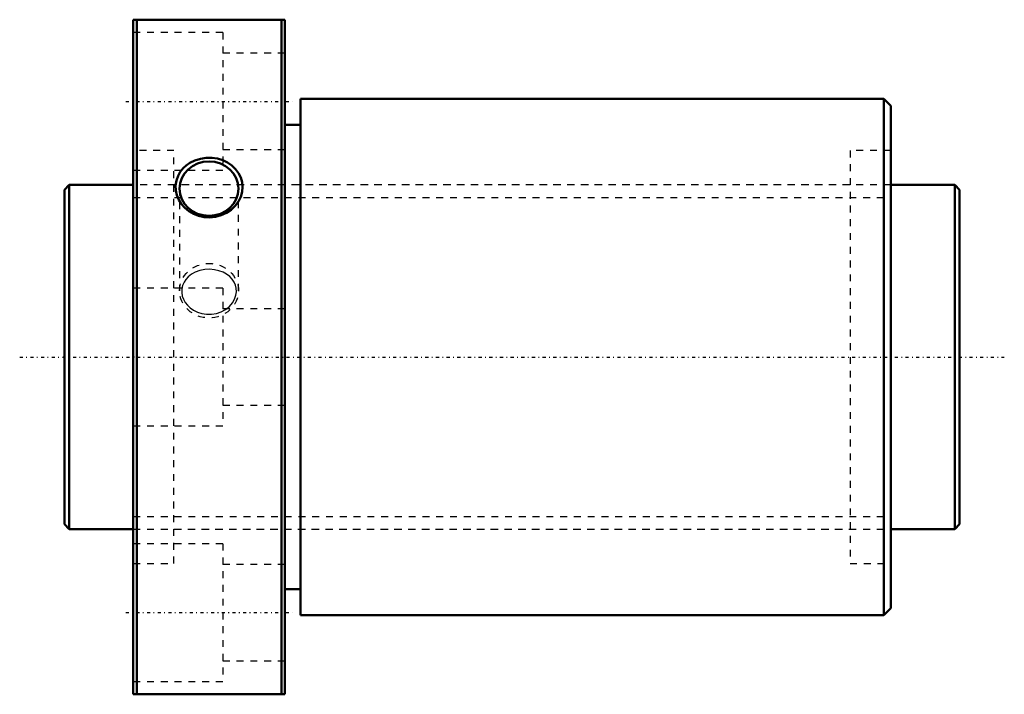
# Model space of a CAD drawing. Header units: millimetres. Extents: x -6 to 137, y -49 to 49.
import ezdxf

# ---------------------------------------------------------------- set-up
doc = ezdxf.new("R2010")
doc.units = ezdxf.units.MM
doc.linetypes.add('Center', pattern=[1.5, 0.45, -0.5, 0.05, -0.5])
doc.linetypes.add('Dashed', pattern=[2, 1, -1])
for name, color, linetype, lineweight in [('2d ConnectionPoints', 7, 'Continuous', 50), ('AM_0', 7, 'Continuous', 50), ('AM_5', 3, 'Continuous', 25), ('AM_7', 7, 'Center', 25), ('AM_9', 6, 'Dashed', 25)]:
    doc.layers.add(name, color=color, linetype=linetype, lineweight=lineweight)

# ---------------------------------------------------------------- blocks, each defined once
blk = doc.blocks.new('1_DK_5012_4RR0Nut_0_in_DK5012_4RRG1_130LC0_000_4')
at = {"layer": 'AM_0'}
for p, q in [((10, 49), (32, 49)), ((10, -49), (10, 49)), ((10.5, 49), (10.5, -49)), ((31.5, -49), (31.5, 49)), ((32, -49), (32, 49)), ((34.3, 37.5), (34.3, -37.5)), ((119, 37.5), (34.3, 37.5)), ((120, 36.5), (119, 37.5)), ((119, 37.5), (119, -37.5)), ((120, 36.5), (120, -36.5)), ((34.3, 33.75), (32, 33.75)), ((32, -33.75), (34.3, -33.75)), ((119, -37.5), (120, -36.5)), ((34.3, -37.5), (119, -37.5)), ((32, -49), (10, -49))]:
    blk.add_line(p, q, dxfattribs=at)
blk.add_lwpolyline([(17.25, 27.42), (16.83, 26.9), (16.5, 26.32), (16.26, 25.64), (16.14, 24.92), (16.17, 24.21), (16.32, 23.51), (16.59, 22.85), (16.97, 22.23), (17.47, 21.67), (18.06, 21.19), (18.74, 20.79), (19.49, 20.5), (20.3, 20.33), (21.12, 20.28), (21.96, 20.37), (22.77, 20.59), (23.53, 20.94), (24.22, 21.4), (24.8, 21.95), (25.27, 22.59), (25.6, 23.27), (25.8, 23.99), (25.86, 24.7), (25.79, 25.41), (25.6, 26.09), (25.29, 26.72), (24.86, 27.3), (24.33, 27.81), (23.7, 28.24), (23, 28.58), (22.22, 28.82), (21.41, 28.94), (20.57, 28.94), (19.74, 28.81), (18.94, 28.56), (18.2, 28.19), (17.7, 27.83), (17.25, 27.42)], dxfattribs=at)
blk.add_ellipse((21, 24.46), major_axis=(-4.28, 0), ratio=0.92388, dxfattribs=at)
at = {"layer": 'AM_7'}
for p, q in [((8.9, 37.12), (33.1, 37.12)), ((8.9, -37.12), (33.1, -37.12))]:
    blk.add_line(p, q, dxfattribs=at)
at = {"layer": 'AM_9'}
for p, q in [((23, 47.12), (10, 47.12)), ((23, 47.12), (23, 27.12)), ((32, 44.12), (23, 44.12)), ((23, 30.12), (32, 30.12)), ((15.9, 30), (10, 30)), ((15.9, -30), (15.9, 30)), ((114.1, 30), (114.1, -30)), ((120, 30), (114.1, 30)), ((10, 27.12), (23, 27.12)), ((114.1, 25), (15.9, 25)), ((16.72, 24.46), (16.72, 9.63)), ((25.28, 9.63), (25.28, 24.46)), ((23, 10), (10, 10)), ((23, 10), (23, -10)), ((32, 7), (23, 7)), ((23, -7), (32, -7)), ((10, -10), (23, -10)), ((15.9, -25), (114.1, -25)), ((23, -27.12), (10, -27.12)), ((23, -27.12), (23, -47.12)), ((10, -30), (15.9, -30)), ((114.1, -30), (120, -30)), ((32, -30.12), (23, -30.12)), ((23, -44.12), (32, -44.12)), ((10, -47.12), (23, -47.12))]:
    blk.add_line(p, q, dxfattribs=at)
blk.add_lwpolyline([(17.96, 11.64), (17.63, 11.28), (17.37, 10.89), (17.15, 10.38), (17.03, 9.85), (17.03, 9.35), (17.11, 8.85), (17.28, 8.38), (17.53, 7.94), (17.86, 7.52), (18.26, 7.15), (18.76, 6.8), (19.31, 6.53), (19.96, 6.32), (20.63, 6.21), (21.36, 6.21), (22.07, 6.32), (22.77, 6.56), (23.41, 6.9), (23.96, 7.34), (24.41, 7.86), (24.72, 8.39), (24.91, 8.96), (24.98, 9.47), (24.95, 9.99), (24.83, 10.45), (24.63, 10.89), (24.35, 11.31), (24, 11.67), (23.55, 12.02), (23.05, 12.3), (22.44, 12.54), (21.8, 12.68), (21.08, 12.75), (20.37, 12.71), (19.65, 12.56), (18.97, 12.31), (18.44, 12.01), (17.96, 11.64)], dxfattribs=at)
blk.add_ellipse((21, 9.63), major_axis=(-4.28, 0), ratio=0.92388, dxfattribs=at)
blk = doc.blocks.new('2_DK_5012_4RR013000_Shaft_0_in_DK5012_4RRG1_130LC0_000_4')
at = {"layer": 'AM_0'}
for p, q in [((0.7, 25), (0, 24.3)), ((0.7, 25), (0.7, -25)), ((10, 25), (0.7, 25)), ((129.3, 25), (120, 25)), ((129.3, 25), (129.3, -25)), ((130, 24.3), (129.3, 25)), ((0, 24.3), (0, -24.3)), ((130, 24.3), (130, -24.3)), ((0, -24.3), (0.7, -25)), ((129.3, -25), (130, -24.3)), ((0.7, -25), (10, -25)), ((120, -25), (129.3, -25))]:
    blk.add_line(p, q, dxfattribs=at)
at = {"layer": 'AM_5', "linetype": 'Dashed'}
for p, q in [((10, 23.1595), (120, 23.1595)), ((10, -23.1595), (120, -23.1595))]:
    blk.add_line(p, q, dxfattribs=at)
at = {"layer": 'AM_7'}
blk.add_line((-6.5, 0), (136.5, 0), dxfattribs=at)
at = {"layer": 'AM_9'}
for p, q in [((120, 25), (10, 25)), ((10, -25), (120, -25))]:
    blk.add_line(p, q, dxfattribs=at)

msp = doc.modelspace()

# ---------------------------------------------------------------- linework, layer by layer
at = {"layer": '2d ConnectionPoints'}
for p in [(0, 0), (10, 0)]:
    msp.add_point(p, dxfattribs=at)

# ---------------------------------------------------------------- block references
for name in ['1_DK_5012_4RR0Nut_0_in_DK5012_4RRG1_130LC0_000_4', '2_DK_5012_4RR013000_Shaft_0_in_DK5012_4RRG1_130LC0_000_4']:
    msp.add_blockref(name, (0, 0))

doc.saveas('drawing.dxf')
